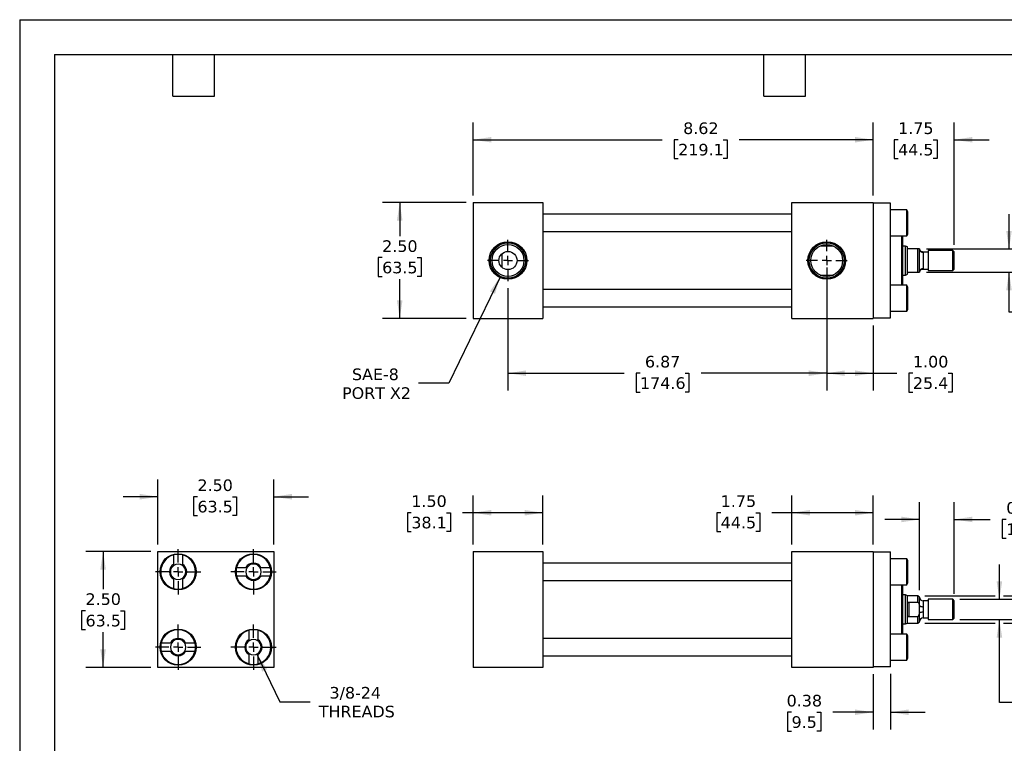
# Model space of a CAD drawing. Header units: inches. Extents: x 0 to 33, y 0 to 25.5.
# Tile 2 of 3: x 0 to 21.2, y 9.9 to 25.5. Entities that reach past the tile are written whole.
import ezdxf

# ---------------------------------------------------------------- set-up
doc = ezdxf.new("R2010")
doc.units = ezdxf.units.IN
doc.header["$LTSCALE"] = 3
doc.header["$MEASUREMENT"] = 0
doc.linetypes.add('SLD-Center', pattern=[0.75, 0.6, -0.05, 0.05, -0.05])
doc.linetypes.add('SLD-Solid', pattern=[0])
doc.layers.add('CENTER', color=40, linetype='SLD-Center')
doc.layers.add('DIMENSIONS', color=140, linetype='SLD-Solid', lineweight=25)
doc.layers.add('TEXT', color=140, linetype='SLD-Solid', lineweight=25)
doc.styles.add('SLDTEXTSTYLE0', font='VERDANA.TTF')
doc.dimstyles.new('SLDDIMSTYLE0', dxfattribs={"dimtxt": 0.254883, "dimasz": 0.39, "dimexe": 0, "dimexo": 0.0625, "dimgap": 0.063721, "dimtad": 0, "dimtih": 1, "dimtoh": 1, "dimrnd": 1e-09, "dimzin": 4, "dimdsep": 46, "dimtxsty": 'SLDTEXTSTYLE0', "dimsah": 1, "dimcen": 0.09, "dimadec": 0, "dimazin": 1, "dimtfac": 1, "dimtofl": 0, "dimtmove": 0, "dimatfit": 3, "dimfxl": 0, "dimfrac": 2, "dimtolj": 1, "dimtzin": 12, "dimarcsym": 0})
doc.dimstyles.new('SLDDIMSTYLE1', dxfattribs={"dimtxt": 0.254883, "dimasz": 0.39, "dimexe": 0, "dimexo": 0.0625, "dimgap": 0.063721, "dimtad": 0, "dimtih": 1, "dimtoh": 1, "dimrnd": 1e-09, "dimzin": 12, "dimdsep": 46, "dimtxsty": 'SLDTEXTSTYLE0', "dimsah": 1, "dimcen": 0.09, "dimadec": 0, "dimazin": 3, "dimtfac": 1, "dimtofl": 0, "dimtmove": 0, "dimatfit": 3, "dimfxl": 0, "dimfrac": 2, "dimtolj": 1, "dimtzin": 12, "dimarcsym": 0})
doc.dimstyles.new('SLDDIMSTYLE2', dxfattribs={"dimtxt": 0.254883, "dimasz": 0.39, "dimexe": 0, "dimexo": 0.0625, "dimgap": 0.063721, "dimtad": 0, "dimtih": 1, "dimtoh": 1, "dimrnd": 1e-09, "dimdsep": 46, "dimtxsty": 'SLDTEXTSTYLE0', "dimsah": 1, "dimcen": 0.09, "dimadec": 0, "dimazin": 2, "dimtfac": 1, "dimtmove": 0, "dimatfit": 0, "dimfxl": 0, "dimfrac": 2, "dimtolj": 1, "dimtzin": 12, "dimarcsym": 0})
doc.dimstyles.new('SLDDIMSTYLE3', dxfattribs={"dimtxt": 0.254883, "dimasz": 0.39, "dimexe": 0, "dimexo": 0.0625, "dimgap": 0.063721, "dimtad": 0, "dimtih": 1, "dimtoh": 1, "dimrnd": 1e-09, "dimzin": 12, "dimdsep": 46, "dimtxsty": 'SLDTEXTSTYLE0', "dimsah": 1, "dimcen": 0.09, "dimadec": 0, "dimazin": 3, "dimtfac": 1, "dimtmove": 0, "dimatfit": 0, "dimfxl": 0, "dimfrac": 2, "dimtolj": 1, "dimtzin": 12, "dimarcsym": 0})
doc.dimstyles.new('SLDDIMSTYLE4', dxfattribs={"dimtxt": 0.254883, "dimasz": 0.39, "dimexe": 0, "dimexo": 0.0625, "dimgap": 0.063721, "dimtad": 0, "dimtih": 1, "dimtoh": 1, "dimrnd": 1e-09, "dimzin": 12, "dimdsep": 46, "dimtxsty": 'SLDTEXTSTYLE0', "dimsah": 1, "dimcen": 0, "dimadec": 0, "dimazin": 3, "dimtfac": 1, "dimtofl": 0, "dimtmove": 0, "dimatfit": 3, "dimfxl": 0, "dimfrac": 2, "dimtolj": 1, "dimtzin": 12, "dimarcsym": 0})
doc.dimstyles.new('SLDDIMSTYLE5', dxfattribs={"dimtxt": 0.254883, "dimasz": 0.39, "dimexe": 0, "dimexo": 0.0625, "dimgap": 0.063721, "dimtad": 0, "dimtih": 1, "dimtoh": 1, "dimrnd": 1e-09, "dimzin": 0, "dimdsep": 46, "dimtxsty": 'SLDTEXTSTYLE0', "dimsah": 1, "dimcen": 0.09, "dimadec": 0, "dimazin": 0, "dimtfac": 1, "dimtmove": 0, "dimatfit": 0, "dimfxl": 0, "dimfrac": 2, "dimtolj": 1, "dimtzin": 12, "dimarcsym": 0})
doc.dimstyles.new('SLDDIMSTYLE6', dxfattribs={"dimtxt": 0.254883, "dimasz": 0.39, "dimexe": 0, "dimexo": 0.0625, "dimgap": 0.063721, "dimtad": 0, "dimtih": 1, "dimtoh": 1, "dimrnd": 1e-09, "dimzin": 4, "dimdsep": 46, "dimtxsty": 'SLDTEXTSTYLE0', "dimsah": 1, "dimcen": 0.09, "dimadec": 0, "dimazin": 1, "dimtfac": 1, "dimtmove": 0, "dimatfit": 0, "dimfxl": 0, "dimfrac": 2, "dimtolj": 1, "dimtzin": 12, "dimarcsym": 0})
doc.dimstyles.new('SLDDIMSTYLE7', dxfattribs={"dimtxt": 0.254883, "dimasz": 0.39, "dimexe": 0, "dimexo": 0.0625, "dimgap": 0.063721, "dimtad": 0, "dimtih": 1, "dimtoh": 1, "dimrnd": 1e-09, "dimzin": 12, "dimdsep": 46, "dimtxsty": 'SLDTEXTSTYLE0', "dimsah": 1, "dimcen": 0, "dimadec": 0, "dimazin": 3, "dimtfac": 1, "dimtofl": 0, "dimtmove": 0, "dimatfit": 3, "dimfxl": 0, "dimfrac": 2, "dimtolj": 1, "dimtzin": 12, "dimarcsym": 0})

# ---------------------------------------------------------------- blocks, each defined once
blk = doc.blocks.new('_D')
at = {"layer": 'DIMENSIONS'}
for p, q in [((9.782, 14.178), (9.782, 15.239)), ((11.282, 14.178), (11.282, 15.239)), ((8.447, 14.864), (8.361, 14.864)), ((8.361, 14.864), (8.361, 14.459)), ((9.204, 14.864), (9.29, 14.864)), ((9.29, 14.864), (9.29, 14.459)), ((9.782, 14.864), (9.55, 14.864)), ((11.282, 14.864), (9.782, 14.864)), ((8.361, 14.459), (8.447, 14.459)), ((9.29, 14.459), (9.204, 14.459))]:
    blk.add_line(p, q, dxfattribs=at)
for points in [[(9.782, 14.864), (10.172, 14.804), (10.172, 14.924)], [(11.282, 14.864), (10.892, 14.924), (10.892, 14.804)]]:
    blk.add_solid(points, dxfattribs=at)
at = {"layer": 'DIMENSIONS', "char_height": 0.25, "attachment_point": 1, "style": 'SLDTEXTSTYLE0'}
for s, insert in [('1.50', (8.447, 15.239)), ('38.1', (8.447, 14.777))]:
    blk.add_mtext(s, dxfattribs=dict(at, insert=insert))
blk = doc.blocks.new('_D_1')
at = {"layer": 'DIMENSIONS'}
for p, q in [((16.656, 14.178), (16.656, 15.239)), ((18.406, 14.178), (18.406, 15.239)), ((15.12, 14.864), (15.034, 14.864)), ((15.034, 14.864), (15.034, 14.459)), ((15.877, 14.864), (15.963, 14.864)), ((15.963, 14.864), (15.963, 14.459)), ((16.656, 14.864), (16.223, 14.864)), ((18.406, 14.864), (16.656, 14.864)), ((15.034, 14.459), (15.12, 14.459)), ((15.963, 14.459), (15.877, 14.459))]:
    blk.add_line(p, q, dxfattribs=at)
for points in [[(16.656, 14.864), (17.046, 14.804), (17.046, 14.924)], [(18.406, 14.864), (18.016, 14.924), (18.016, 14.804)]]:
    blk.add_solid(points, dxfattribs=at)
at = {"layer": 'DIMENSIONS', "char_height": 0.25, "attachment_point": 1, "style": 'SLDTEXTSTYLE0'}
for s, insert in [('1.75', (15.12, 15.239)), ('44.5', (15.12, 14.777))]:
    blk.add_mtext(s, dxfattribs=dict(at, insert=insert))
blk = doc.blocks.new('_D_2')
at = {"layer": 'DIMENSIONS'}
for p, q in [((19.407, 13.193), (19.407, 15.094)), ((20.157, 13.115), (20.157, 15.094)), ((19.407, 14.719), (18.657, 14.719)), ((20.157, 14.719), (20.934, 14.719)), ((21.279, 14.719), (21.194, 14.719)), ((21.194, 14.719), (21.194, 14.314)), ((22.037, 14.719), (22.122, 14.719)), ((22.122, 14.719), (22.122, 14.314)), ((21.194, 14.314), (21.279, 14.314)), ((22.122, 14.314), (22.037, 14.314))]:
    blk.add_line(p, q, dxfattribs=at)
for points in [[(19.407, 14.719), (19.017, 14.779), (19.017, 14.659)], [(20.157, 14.719), (20.547, 14.659), (20.547, 14.779)]]:
    blk.add_solid(points, dxfattribs=at)
at = {"layer": 'DIMENSIONS', "char_height": 0.25, "attachment_point": 1, "style": 'SLDTEXTSTYLE0'}
for s, insert in [('0.75', (21.279, 15.094)), ('19.1', (21.279, 14.632))]:
    blk.add_mtext(s, dxfattribs=dict(at, insert=insert))
blk = doc.blocks.new('_D_3')
at = {"layer": 'DIMENSIONS'}
for p, q in [((21.131, 12.996), (21.131, 13.746)), ((20.275, 12.996), (21.506, 12.996)), ((20.275, 12.559), (21.506, 12.559)), ((21.131, 10.773), (21.131, 12.559)), ((21.881, 10.773), (21.131, 10.773))]:
    blk.add_line(p, q, dxfattribs=at)
for points in [[(21.131, 12.996), (21.191, 13.386), (21.071, 13.386)], [(21.131, 12.559), (21.071, 12.169), (21.191, 12.169)]]:
    blk.add_solid(points, dxfattribs=at)
at = {"layer": 'DIMENSIONS', "char_height": 0.25, "attachment_point": 1, "style": 'SLDTEXTSTYLE0'}
for s, insert in [('7/16-20', (22.062, 11.09)), ('THREAD', (22.052, 10.685))]:
    blk.add_mtext(s, dxfattribs=dict(at, insert=insert))
blk = doc.blocks.new('_D_4')
at = {"layer": 'DIMENSIONS'}
for p, q in [((23.505, 13.868), (22.755, 13.868)), ((22.755, 13.868), (22.755, 13.074)), ((23.965, 13.868), (23.879, 13.868)), ((23.879, 13.868), (23.879, 13.463)), ((24.722, 13.868), (24.808, 13.868)), ((24.808, 13.868), (24.808, 13.463)), ((23.879, 13.463), (23.965, 13.463)), ((24.808, 13.463), (24.722, 13.463)), ((19.525, 13.074), (21.041, 13.074)), ((21.221, 13.074), (23.13, 13.074)), ((19.525, 12.481), (21.041, 12.481)), ((21.221, 12.481), (23.13, 12.481)), ((22.755, 12.481), (22.755, 11.731))]:
    blk.add_line(p, q, dxfattribs=at)
for points in [[(22.755, 13.074), (22.815, 13.464), (22.695, 13.464)], [(22.755, 12.481), (22.695, 12.091), (22.815, 12.091)]]:
    blk.add_solid(points, dxfattribs=at)
at = {"layer": 'DIMENSIONS', "char_height": 0.25, "attachment_point": 1, "style": 'SLDTEXTSTYLE0'}
for s, insert in [('0.59', (23.965, 14.243)), ('15.1', (23.965, 13.781))]:
    blk.add_mtext(s, dxfattribs=dict(at, insert=insert))
blk = doc.blocks.new('_D_5')
at = {"layer": 'DIMENSIONS'}
for p, q in [((18.406, 11.378), (18.406, 10.185)), ((18.781, 11.388), (18.781, 10.185)), ((16.648, 10.56), (16.562, 10.56)), ((16.562, 10.56), (16.562, 10.155)), ((17.193, 10.56), (17.279, 10.56)), ((17.279, 10.56), (17.279, 10.155)), ((18.406, 10.56), (17.539, 10.56)), ((18.781, 10.56), (19.531, 10.56)), ((16.562, 10.155), (16.648, 10.155)), ((17.279, 10.155), (17.193, 10.155))]:
    blk.add_line(p, q, dxfattribs=at)
for points in [[(18.406, 10.56), (18.016, 10.62), (18.016, 10.5)], [(18.781, 10.56), (19.171, 10.5), (19.171, 10.62)]]:
    blk.add_solid(points, dxfattribs=at)
at = {"layer": 'DIMENSIONS', "char_height": 0.25, "attachment_point": 1, "style": 'SLDTEXTSTYLE0'}
for s, insert in [('0.38', (16.542, 10.935)), ('9.5', (16.648, 10.473))]:
    blk.add_mtext(s, dxfattribs=dict(at, insert=insert))
blk = doc.blocks.new('_D_8')
at = {"layer": 'DIMENSIONS'}
for p, q in [((17.406, 20.155), (17.406, 17.499)), ((10.532, 19.711), (10.532, 17.499)), ((10.532, 17.874), (13.035, 17.874)), ((13.38, 17.874), (13.295, 17.874)), ((13.295, 17.874), (13.295, 17.468)), ((14.35, 17.874), (14.435, 17.874)), ((14.435, 17.874), (14.435, 17.468)), ((17.406, 17.874), (14.695, 17.874)), ((13.295, 17.468), (13.38, 17.468)), ((14.435, 17.468), (14.35, 17.468))]:
    blk.add_line(p, q, dxfattribs=at)
for points in [[(10.532, 17.874), (10.922, 17.814), (10.922, 17.934)], [(17.406, 17.874), (17.016, 17.934), (17.016, 17.814)]]:
    blk.add_solid(points, dxfattribs=at)
at = {"layer": 'DIMENSIONS', "char_height": 0.25, "attachment_point": 1, "style": 'SLDTEXTSTYLE0'}
for s, insert in [('6.87', (13.486, 18.248)), ('174.6', (13.38, 17.786))]:
    blk.add_mtext(s, dxfattribs=dict(at, insert=insert))
blk = doc.blocks.new('_D_9')
at = {"layer": 'DIMENSIONS'}
for p, q in [((17.406, 20.155), (17.406, 17.499)), ((18.406, 18.905), (18.406, 17.499)), ((17.406, 17.874), (18.406, 17.874)), ((18.406, 17.874), (18.921, 17.874)), ((19.266, 17.874), (19.18, 17.874)), ((19.18, 17.874), (19.18, 17.468)), ((20.023, 17.874), (20.109, 17.874)), ((20.109, 17.874), (20.109, 17.468)), ((19.18, 17.468), (19.266, 17.468)), ((20.109, 17.468), (20.023, 17.468))]:
    blk.add_line(p, q, dxfattribs=at)
for points in [[(17.406, 17.874), (17.796, 17.814), (17.796, 17.934)], [(18.406, 17.874), (18.016, 17.934), (18.016, 17.814)]]:
    blk.add_solid(points, dxfattribs=at)
at = {"layer": 'DIMENSIONS', "char_height": 0.25, "attachment_point": 1, "style": 'SLDTEXTSTYLE0'}
for s, insert in [('1.00', (19.266, 18.248)), ('25.4', (19.266, 17.786))]:
    blk.add_mtext(s, dxfattribs=dict(at, insert=insert))
blk = doc.blocks.new('_D_10')
at = {"layer": 'DIMENSIONS'}
for p, q in [((10.367, 19.963), (9.255, 17.658)), ((9.255, 17.658), (8.599, 17.658))]:
    blk.add_line(p, q, dxfattribs=at)
blk.add_solid([(10.367, 19.963), (10.144, 19.638), (10.252, 19.586)], dxfattribs=at)
at = {"layer": 'DIMENSIONS', "char_height": 0.25, "attachment_point": 1, "style": 'SLDTEXTSTYLE0'}
for s, insert in [('SAE-8', (7.167, 17.975)), ('PORT X2', (6.953, 17.57))]:
    blk.add_mtext(s, dxfattribs=dict(at, insert=insert))
blk = doc.blocks.new('_D_11')
at = {"layer": 'DIMENSIONS'}
for p, q in [((9.632, 21.555), (7.822, 21.555)), ((8.197, 21.555), (8.197, 20.829)), ((7.818, 20.367), (7.732, 20.367)), ((7.732, 20.367), (7.732, 19.962)), ((8.575, 20.367), (8.661, 20.367)), ((8.661, 20.367), (8.661, 19.962)), ((7.732, 19.962), (7.818, 19.962)), ((8.197, 19.055), (8.197, 19.905)), ((8.661, 19.962), (8.575, 19.962)), ((9.632, 19.055), (7.822, 19.055))]:
    blk.add_line(p, q, dxfattribs=at)
for points in [[(8.197, 21.555), (8.137, 21.165), (8.257, 21.165)], [(8.197, 19.055), (8.257, 19.445), (8.137, 19.445)]]:
    blk.add_solid(points, dxfattribs=at)
at = {"layer": 'DIMENSIONS', "char_height": 0.25, "attachment_point": 1, "style": 'SLDTEXTSTYLE0'}
for s, insert in [('2.50', (7.818, 20.741)), ('63.5', (7.818, 20.279))]:
    blk.add_mtext(s, dxfattribs=dict(at, insert=insert))
blk = doc.blocks.new('_D_12')
at = {"layer": 'DIMENSIONS'}
for p, q in [((18.406, 21.705), (18.406, 23.285)), ((20.157, 20.642), (20.157, 23.285)), ((18.406, 22.91), (17.656, 22.91)), ((18.946, 22.91), (18.86, 22.91)), ((18.86, 22.91), (18.86, 22.505)), ((19.703, 22.91), (19.789, 22.91)), ((19.789, 22.91), (19.789, 22.505)), ((20.157, 22.91), (20.907, 22.91)), ((18.86, 22.505), (18.946, 22.505)), ((19.789, 22.505), (19.703, 22.505))]:
    blk.add_line(p, q, dxfattribs=at)
for points in [[(18.406, 22.91), (18.016, 22.97), (18.016, 22.85)], [(20.157, 22.91), (20.547, 22.85), (20.547, 22.97)]]:
    blk.add_solid(points, dxfattribs=at)
at = {"layer": 'DIMENSIONS', "char_height": 0.25, "attachment_point": 1, "style": 'SLDTEXTSTYLE0'}
for s, insert in [('1.75', (18.946, 23.284)), ('44.5', (18.946, 22.822))]:
    blk.add_mtext(s, dxfattribs=dict(at, insert=insert))
blk = doc.blocks.new('_D_13')
at = {"layer": 'DIMENSIONS'}
for p, q in [((9.782, 21.705), (9.782, 23.285)), ((18.406, 21.705), (18.406, 23.285)), ((9.782, 22.91), (13.858, 22.91)), ((14.203, 22.91), (14.118, 22.91)), ((14.118, 22.91), (14.118, 22.505)), ((15.173, 22.91), (15.259, 22.91)), ((15.259, 22.91), (15.259, 22.505)), ((18.406, 22.91), (15.518, 22.91)), ((14.118, 22.505), (14.203, 22.505)), ((15.259, 22.505), (15.173, 22.505))]:
    blk.add_line(p, q, dxfattribs=at)
for points in [[(9.782, 22.91), (10.172, 22.85), (10.172, 22.97)], [(18.406, 22.91), (18.016, 22.97), (18.016, 22.85)]]:
    blk.add_solid(points, dxfattribs=at)
at = {"layer": 'DIMENSIONS', "char_height": 0.25, "attachment_point": 1, "style": 'SLDTEXTSTYLE0'}
for s, insert in [('8.62', (14.31, 23.284)), ('219.1', (14.203, 22.822))]:
    blk.add_mtext(s, dxfattribs=dict(at, insert=insert))
blk = doc.blocks.new('_D_14')
at = {"layer": 'DIMENSIONS'}
for p, q in [((21.338, 20.555), (21.338, 21.305)), ((19.557, 20.555), (21.713, 20.555)), ((19.557, 20.055), (21.713, 20.055)), ((21.338, 19.193), (21.338, 20.055)), ((22.43, 19.432), (22.345, 19.432)), ((22.345, 19.432), (22.345, 19.027)), ((23.188, 19.432), (23.273, 19.432)), ((23.273, 19.432), (23.273, 19.027)), ((22.088, 19.193), (21.338, 19.193)), ((22.345, 19.027), (22.43, 19.027)), ((23.273, 19.027), (23.188, 19.027))]:
    blk.add_line(p, q, dxfattribs=at)
for points in [[(21.338, 20.555), (21.398, 20.945), (21.278, 20.945)], [(21.338, 20.055), (21.278, 19.665), (21.398, 19.665)]]:
    blk.add_solid(points, dxfattribs=at)
at = {"layer": 'DIMENSIONS', "char_height": 0.25, "attachment_point": 1, "style": 'SLDTEXTSTYLE0'}
for s, insert in [('0.50', (22.43, 19.806)), ('12.7', (22.43, 19.344)), ('FLATS', (22.29, 18.882))]:
    blk.add_mtext(s, dxfattribs=dict(at, insert=insert))
blk = doc.blocks.new('SW_CENTERMARKSYMBOL_0')
at = {"layer": 'CENTER', "color": 0}
for p, q in [((0, 0.2), (0, 0.44375)), ((-0.2, 0), (-0.44375, 0)), ((0, 0), (-0.1, 0)), ((0, 0), (0, 0.1)), ((0, 0), (0, -0.1)), ((0, 0), (0.1, 0)), ((0.2, 0), (0.44375, 0)), ((0, -0.2), (0, -0.44375))]:
    blk.add_line(p, q, dxfattribs=at)
blk = doc.blocks.new('SW_CENTERMARKSYMBOL_1')
at = {"layer": 'CENTER', "color": 0}
for p, q in [((0, 0.2), (0, 0.44375)), ((-0.2, 0), (-0.44375, 0)), ((0, 0), (-0.1, 0)), ((0, 0), (0, 0.1)), ((0, 0), (0, -0.1)), ((0, 0), (0.1, 0)), ((0.2, 0), (0.44375, 0)), ((0, -0.2), (0, -0.44375))]:
    blk.add_line(p, q, dxfattribs=at)
blk = doc.blocks.new('_D_19')
at = {"layer": 'DIMENSIONS'}
for p, q in [((2.98, 14.178), (2.98, 15.584)), ((5.48, 14.178), (5.48, 15.584)), ((2.98, 15.209), (2.23, 15.209)), ((3.834, 15.209), (3.749, 15.209)), ((3.749, 15.209), (3.749, 14.804)), ((4.592, 15.209), (4.677, 15.209)), ((4.677, 15.209), (4.677, 14.804)), ((5.48, 15.209), (6.23, 15.209)), ((3.749, 14.804), (3.834, 14.804)), ((4.677, 14.804), (4.592, 14.804))]:
    blk.add_line(p, q, dxfattribs=at)
for points in [[(2.98, 15.209), (2.59, 15.269), (2.59, 15.149)], [(5.48, 15.209), (5.87, 15.149), (5.87, 15.269)]]:
    blk.add_solid(points, dxfattribs=at)
at = {"layer": 'DIMENSIONS', "char_height": 0.25, "attachment_point": 1, "style": 'SLDTEXTSTYLE0'}
for s, insert in [('2.50', (3.834, 15.583)), ('63.5', (3.834, 15.121))]:
    blk.add_mtext(s, dxfattribs=dict(at, insert=insert))
blk = doc.blocks.new('_D_20')
at = {"layer": 'DIMENSIONS'}
for p, q in [((2.83, 14.028), (1.424, 14.028)), ((1.799, 14.028), (1.799, 13.212)), ((1.42, 12.75), (1.335, 12.75)), ((1.335, 12.75), (1.335, 12.345)), ((2.178, 12.75), (2.263, 12.75)), ((2.263, 12.75), (2.263, 12.345)), ((1.335, 12.345), (1.42, 12.345)), ((2.263, 12.345), (2.178, 12.345)), ((1.799, 11.528), (1.799, 12.288)), ((2.83, 11.528), (1.424, 11.528))]:
    blk.add_line(p, q, dxfattribs=at)
for points in [[(1.799, 14.028), (1.739, 13.638), (1.859, 13.638)], [(1.799, 11.528), (1.859, 11.918), (1.739, 11.918)]]:
    blk.add_solid(points, dxfattribs=at)
at = {"layer": 'DIMENSIONS', "char_height": 0.25, "attachment_point": 1, "style": 'SLDTEXTSTYLE0'}
for s, insert in [('2.50', (1.42, 13.125)), ('63.5', (1.42, 12.662))]:
    blk.add_mtext(s, dxfattribs=dict(at, insert=insert))
blk = doc.blocks.new('_D_21')
at = {"layer": 'DIMENSIONS'}
for p, q in [((5.114, 11.816), (5.609, 10.787)), ((5.609, 10.787), (6.265, 10.787))]:
    blk.add_line(p, q, dxfattribs=at)
blk.add_solid([(5.114, 11.816), (5.229, 11.438), (5.337, 11.49)], dxfattribs=at)
at = {"layer": 'DIMENSIONS', "char_height": 0.25, "attachment_point": 1, "style": 'SLDTEXTSTYLE0'}
for s, insert in [('3/8-24', (6.682, 11.105)), ('THREADS', (6.452, 10.7))]:
    blk.add_mtext(s, dxfattribs=dict(at, insert=insert))
blk = doc.blocks.new('SW_CENTERMARKSYMBOL_6')
at = {"layer": 'CENTER', "color": 0}
for p, q in [((0, 0.2), (0, 0.49)), ((-0.2, 0), (-0.49, 0)), ((0, 0), (-0.1, 0)), ((0, 0), (0, 0.1)), ((0, 0), (0, -0.1)), ((0, 0), (0.1, 0)), ((0.2, 0), (0.49, 0)), ((0, -0.2), (0, -0.49))]:
    blk.add_line(p, q, dxfattribs=at)
blk = doc.blocks.new('SW_CENTERMARKSYMBOL_7')
at = {"layer": 'CENTER', "color": 0}
for p, q in [((0, 0.2), (0, 0.49)), ((-0.2, 0), (-0.49, 0)), ((0, 0), (-0.1, 0)), ((0, 0), (0, 0.1)), ((0, 0), (0, -0.1)), ((0, 0), (0.1, 0)), ((0.2, 0), (0.49, 0)), ((0, -0.2), (0, -0.49))]:
    blk.add_line(p, q, dxfattribs=at)
blk = doc.blocks.new('SW_CENTERMARKSYMBOL_8')
at = {"layer": 'CENTER', "color": 0}
for p, q in [((0, 0.2), (0, 0.49)), ((-0.2, 0), (-0.49, 0)), ((0, 0), (-0.1, 0)), ((0, 0), (0, 0.1)), ((0, 0), (0, -0.1)), ((0, 0), (0.1, 0)), ((0.2, 0), (0.49, 0)), ((0, -0.2), (0, -0.49))]:
    blk.add_line(p, q, dxfattribs=at)
blk = doc.blocks.new('SW_CENTERMARKSYMBOL_9')
at = {"layer": 'CENTER', "color": 0}
for p, q in [((0, 0.2), (0, 0.49)), ((-0.2, 0), (-0.49, 0)), ((0, 0), (-0.1, 0)), ((0, 0), (0, 0.1)), ((0, 0), (0, -0.1)), ((0, 0), (0.1, 0)), ((0.2, 0), (0.49, 0)), ((0, -0.2), (0, -0.49))]:
    blk.add_line(p, q, dxfattribs=at)

msp = doc.modelspace()

# ---------------------------------------------------------------- linework, layer by layer
at = {"color": 7, "linetype": 'SLD-Solid'}
for q in [(0, 0), (33, 25.5)]:
    msp.add_line((0, 25.5), q, dxfattribs=at)
for p, q in [((9.782, 21.555), (9.782, 19.055)), ((9.782, 21.555), (11.282, 21.555)), ((11.282, 21.555), (11.282, 19.055)), ((16.656, 21.555), (18.406, 21.555)), ((16.656, 19.055), (16.656, 21.555)), ((18.406, 21.555), (18.406, 19.055)), ((18.781, 21.545), (18.406, 21.545)), ((18.781, 19.065), (18.781, 21.545)), ((16.656, 21.305), (11.282, 21.305)), ((19.133, 21.398), (18.781, 21.398)), ((19.156, 21.358), (19.133, 21.398)), ((19.133, 20.836), (19.133, 21.398)), ((19.156, 21.117), (19.156, 21.358)), ((19.156, 20.876), (19.156, 21.117)), ((11.282, 20.93), (16.656, 20.93)), ((18.781, 20.836), (19.133, 20.836)), ((19.018, 20.836), (19.018, 20.305)), ((19.038, 20.836), (19.038, 20.305)), ((19.133, 20.836), (19.156, 20.876)), ((17.55, 20.617), (17.263, 20.617)), ((19.103, 20.617), (19.038, 20.617)), ((19.147, 20.601), (19.103, 20.617)), ((19.103, 19.992), (19.103, 20.617)), ((19.147, 20.586), (19.147, 20.601)), ((10.407, 20.155), (10.407, 20.455)), ((19.147, 20.023), (19.147, 20.586)), ((19.375, 20.555), (19.178, 20.555)), ((19.375, 20.055), (19.375, 20.555)), ((19.407, 20.055), (19.407, 20.555)), ((19.595, 20.488), (19.485, 20.488)), ((19.487, 20.479), (19.487, 20.131)), ((20.125, 20.523), (19.595, 20.523)), ((19.595, 20.523), (19.595, 20.086)), ((20.157, 20.492), (20.125, 20.523)), ((20.125, 20.086), (20.125, 20.523)), ((20.157, 20.117), (20.157, 20.492)), ((19.018, 20.305), (19.018, 19.773)), ((19.038, 20.305), (19.038, 19.773)), ((17.263, 19.992), (17.55, 19.992)), ((19.038, 19.992), (19.103, 19.992)), ((19.103, 19.992), (19.147, 20.008)), ((19.147, 20.008), (19.147, 20.023)), ((19.178, 20.055), (19.375, 20.055)), ((19.485, 20.121), (19.595, 20.121)), ((19.595, 20.086), (20.125, 20.086)), ((20.125, 20.086), (20.157, 20.117)), ((19.133, 19.773), (18.781, 19.773)), ((19.156, 19.733), (19.133, 19.773)), ((19.133, 19.211), (19.133, 19.773)), ((16.656, 19.68), (11.282, 19.68)), ((19.156, 19.251), (19.156, 19.733)), ((11.282, 19.305), (16.656, 19.305)), ((18.781, 19.211), (19.133, 19.211)), ((19.133, 19.211), (19.156, 19.251)), ((9.782, 19.055), (11.282, 19.055)), ((16.656, 19.055), (18.406, 19.055)), ((18.406, 19.065), (18.781, 19.065)), ((2.98, 11.528), (2.98, 14.028)), ((2.98, 14.028), (5.48, 14.028)), ((5.48, 14.028), (5.48, 11.528)), ((9.782, 14.028), (11.282, 14.028)), ((9.782, 14.028), (9.782, 11.528)), ((11.282, 14.028), (11.282, 11.528)), ((16.656, 14.028), (18.406, 14.028)), ((16.656, 11.528), (16.656, 14.028)), ((18.406, 14.028), (18.406, 11.528)), ((18.406, 14.018), (18.781, 14.018)), ((18.781, 11.538), (18.781, 14.018)), ((3.324, 13.753), (3.324, 13.953)), ((3.511, 13.953), (3.511, 13.753)), ((19.133, 13.871), (18.781, 13.871)), ((19.156, 13.831), (19.133, 13.871)), ((19.133, 13.309), (19.133, 13.871)), ((19.156, 13.59), (19.156, 13.831)), ((4.679, 13.684), (4.88, 13.684)), ((5.205, 13.684), (5.406, 13.684)), ((16.656, 13.778), (11.282, 13.778)), ((3.324, 13.227), (3.324, 13.428)), ((3.511, 13.428), (3.511, 13.227)), ((4.88, 13.496), (4.679, 13.496)), ((5.406, 13.496), (5.205, 13.496)), ((11.282, 13.403), (16.656, 13.403)), ((19.156, 13.349), (19.156, 13.59)), ((18.781, 13.309), (19.133, 13.309)), ((19.018, 13.309), (19.018, 12.246)), ((19.038, 13.309), (19.038, 12.246)), ((19.133, 13.309), (19.156, 13.349)), ((19.103, 13.09), (19.038, 13.09)), ((19.147, 13.074), (19.103, 13.09)), ((19.103, 12.778), (19.103, 13.09)), ((19.375, 13.074), (19.147, 13.074)), ((19.147, 12.872), (19.147, 13.074)), ((19.407, 13.043), (19.375, 13.074)), ((19.375, 12.937), (19.375, 13.074)), ((19.407, 12.866), (19.407, 13.043)), ((19.595, 12.961), (19.487, 12.961)), ((19.487, 12.961), (19.487, 12.836)), ((20.125, 12.996), (19.595, 12.996)), ((19.595, 12.996), (19.595, 12.778)), ((20.157, 12.965), (20.125, 12.996)), ((20.125, 12.778), (20.125, 12.996)), ((20.157, 12.778), (20.157, 12.965)), ((19.103, 12.465), (19.103, 12.778)), ((19.147, 12.684), (19.147, 12.872)), ((19.178, 12.937), (19.375, 12.937)), ((19.178, 12.937), (19.178, 12.618)), ((19.407, 12.861), (19.407, 12.866)), ((19.407, 12.694), (19.407, 12.861)), ((19.595, 12.778), (19.595, 12.559)), ((20.125, 12.559), (20.125, 12.778)), ((20.157, 12.59), (20.157, 12.778)), ((19.147, 12.481), (19.147, 12.684)), ((19.375, 12.618), (19.178, 12.618)), ((19.375, 12.481), (19.375, 12.618)), ((19.407, 12.689), (19.407, 12.694)), ((19.407, 12.512), (19.407, 12.689)), ((19.487, 12.72), (19.487, 12.594)), ((19.487, 12.594), (19.595, 12.594)), ((19.595, 12.559), (20.125, 12.559)), ((20.125, 12.559), (20.157, 12.59)), ((4.949, 12.128), (4.949, 12.328)), ((5.136, 12.328), (5.136, 12.128)), ((19.038, 12.465), (19.103, 12.465)), ((19.103, 12.465), (19.147, 12.481)), ((19.147, 12.481), (19.375, 12.481)), ((19.375, 12.481), (19.407, 12.512)), ((16.656, 12.153), (11.282, 12.153)), ((19.133, 12.246), (18.781, 12.246)), ((19.156, 12.206), (19.133, 12.246)), ((19.133, 11.684), (19.133, 12.246)), ((19.156, 11.724), (19.156, 12.206)), ((3.054, 12.059), (3.255, 12.059)), ((3.58, 12.059), (3.781, 12.059)), ((3.255, 11.871), (3.054, 11.871)), ((3.781, 11.871), (3.58, 11.871)), ((4.949, 11.602), (4.949, 11.803)), ((5.136, 11.803), (5.136, 11.602)), ((11.282, 11.778), (16.656, 11.778)), ((18.781, 11.684), (19.133, 11.684)), ((19.133, 11.684), (19.156, 11.724)), ((5.48, 11.528), (2.98, 11.528)), ((11.282, 11.528), (9.782, 11.528)), ((18.406, 11.528), (16.656, 11.528)), ((18.781, 11.538), (18.406, 11.538))]:
    msp.add_line(p, q)
at = {"flags": 128}
for points in [[(19.407, 12.861), (19.408, 12.856), (19.413, 12.851), (19.42, 12.847), (19.43, 12.843), (19.442, 12.84), (19.456, 12.838), (19.471, 12.836), (19.487, 12.836)], [(19.487, 12.72), (19.471, 12.719), (19.456, 12.718), (19.442, 12.715), (19.43, 12.712), (19.42, 12.709), (19.413, 12.704), (19.408, 12.699), (19.407, 12.694)]]:
    msp.add_lwpolyline(points, dxfattribs=at)
for centre, radius in [((10.532, 20.305), 0.406), ((10.532, 20.305), 0.379), ((10.532, 20.305), 0.344), ((17.406, 20.305), 0.406), ((17.406, 20.305), 0.379), ((17.406, 20.305), 0.344), ((10.532, 20.305), 0.195), ((3.417, 13.59), 0.39), ((5.042, 13.59), 0.39), ((3.417, 11.965), 0.39), ((5.042, 11.965), 0.39)]:
    msp.add_circle(centre, radius)
for centre, radius, start, end in [((19.485, 20.557), 0.078, 181.5456, 271.4664), ((19.485, 20.053), 0.078, 88.5336, 178.4544), ((3.417, 13.59), 0.375, 104.4775, 255.5225), ((3.417, 13.59), 0.375, 75.5225, 104.4775), ((3.417, 13.59), 0.375, 284.4775, 75.5225), ((5.042, 13.59), 0.375, 14.4775, 165.5225), ((3.417, 13.59), 0.187, 120, 240), ((3.417, 13.59), 0.166, 124.3856, 235.6144), ((3.417, 13.59), 0.166, 55.6144, 124.3856), ((3.417, 13.59), 0.187, 300, 60), ((3.417, 13.59), 0.166, 304.3856, 55.6144), ((5.042, 13.59), 0.375, 165.5225, 194.4775), ((5.042, 13.59), 0.166, 145.6144, 214.3856), ((5.042, 13.59), 0.187, 30, 150), ((5.042, 13.59), 0.166, 34.3856, 145.6144), ((5.042, 13.59), 0.166, 325.6144, 34.3856), ((5.042, 13.59), 0.375, 345.5225, 14.4775), ((3.417, 13.59), 0.166, 235.6144, 304.3856), ((5.042, 13.59), 0.375, 194.4775, 345.5225), ((5.042, 13.59), 0.187, 210, 330), ((5.042, 13.59), 0.166, 214.3856, 325.6144), ((3.417, 13.59), 0.375, 255.5225, 284.4775), ((19.487, 13.041), 0.08, 180, 270), ((19.487, 12.514), 0.08, 90, 180), ((3.417, 11.965), 0.375, 14.4775, 165.5225), ((5.042, 11.965), 0.375, 104.4775, 255.5225), ((5.042, 11.965), 0.375, 75.5225, 104.4775), ((5.042, 11.965), 0.375, 284.4775, 75.5225), ((3.417, 11.965), 0.187, 30, 150), ((3.417, 11.965), 0.166, 34.3856, 145.6144), ((5.042, 11.965), 0.187, 120, 240), ((5.042, 11.965), 0.166, 55.6144, 124.3856), ((5.042, 11.965), 0.187, 300, 60), ((3.417, 11.965), 0.375, 165.5225, 194.4775), ((3.417, 11.965), 0.166, 145.6144, 214.3856), ((3.417, 11.965), 0.166, 325.6144, 34.3856), ((3.417, 11.965), 0.375, 345.5225, 14.4775), ((5.042, 11.965), 0.166, 124.3856, 235.6144), ((5.042, 11.965), 0.166, 304.3856, 55.6144), ((3.417, 11.965), 0.375, 194.4775, 345.5225), ((3.417, 11.965), 0.187, 210, 330), ((3.417, 11.965), 0.166, 214.3856, 325.6144), ((5.042, 11.965), 0.166, 235.6144, 304.3856), ((5.042, 11.965), 0.375, 255.5225, 284.4775)]:
    msp.add_arc(centre, radius, start, end)
for points, knots in [([(19.178, 20.555), (19.174, 20.555), (19.171, 20.555), (19.165, 20.557), (19.162, 20.559), (19.156, 20.563), (19.153, 20.566), (19.149, 20.573), (19.148, 20.576), (19.147, 20.581), (19.147, 20.584), (19.147, 20.586)], [0, 0, 0, 0, 0.125, 0.125, 0.25, 0.25, 0.5, 0.5, 0.75, 0.75, 1, 1, 1, 1]), ([(19.485, 20.488), (19.476, 20.489), (19.458, 20.491), (19.433, 20.506), (19.414, 20.528), (19.409, 20.546), (19.407, 20.555)], [0, 0, 0, 0, 0.2421706, 0.5, 0.7578294, 1, 1, 1, 1]), ([(19.485, 20.488), (19.485, 20.488), (19.486, 20.488), (19.486, 20.488), (19.486, 20.487), (19.486, 20.486), (19.486, 20.484), (19.487, 20.482), (19.487, 20.48), (19.487, 20.479), (19.487, 20.479)], [0, 0, 0, 0, 0.108519, 0.22788, 0.358088, 0.49915, 0.718957, 0.832813, 0.919751, 1, 1, 1, 1]), ([(19.147, 20.023), (19.147, 20.026), (19.147, 20.028), (19.148, 20.034), (19.149, 20.037), (19.153, 20.043), (19.156, 20.046), (19.162, 20.05), (19.165, 20.052), (19.171, 20.054), (19.174, 20.055), (19.178, 20.055)], [0, 0, 0, 0, 0.25, 0.25, 0.5, 0.5, 0.75, 0.75, 0.875, 0.875, 1, 1, 1, 1]), ([(19.407, 20.055), (19.409, 20.063), (19.414, 20.081), (19.433, 20.103), (19.458, 20.118), (19.476, 20.12), (19.485, 20.121)], [0, 0, 0, 0, 0.242171, 0.5, 0.757829, 1, 1, 1, 1]), ([(19.487, 20.131), (19.487, 20.13), (19.487, 20.129), (19.487, 20.127), (19.486, 20.125), (19.486, 20.123), (19.486, 20.121), (19.486, 20.121), (19.485, 20.121)], [0, 0, 0, 0, 0.080398, 0.167713, 0.281544, 0.502386, 0.772635, 1, 1, 1, 1]), ([(19.147, 12.872), (19.147, 12.878), (19.147, 12.885), (19.148, 12.898), (19.149, 12.905), (19.153, 12.917), (19.156, 12.923), (19.162, 12.931), (19.165, 12.933), (19.171, 12.936), (19.174, 12.937), (19.178, 12.937)], [0, 0, 0, 0, 0.25, 0.25, 0.5, 0.5, 0.75, 0.75, 0.875, 0.875, 1, 1, 1, 1]), ([(19.487, 12.836), (19.487, 12.834), (19.487, 12.831), (19.487, 12.826), (19.486, 12.818), (19.486, 12.806), (19.486, 12.792), (19.486, 12.782), (19.485, 12.778)], [0, 0, 0, 0, 0.080398, 0.167713, 0.281544, 0.502386, 0.772635, 1, 1, 1, 1]), ([(19.485, 12.778), (19.485, 12.776), (19.486, 12.771), (19.486, 12.764), (19.486, 12.756), (19.486, 12.747), (19.486, 12.738), (19.487, 12.73), (19.487, 12.724), (19.487, 12.721), (19.487, 12.72)], [0, 0, 0, 0, 0.1085195, 0.22788, 0.3580883, 0.4991496, 0.7189574, 0.832813, 0.9197511, 1, 1, 1, 1]), ([(19.178, 12.618), (19.174, 12.618), (19.171, 12.619), (19.165, 12.623), (19.162, 12.625), (19.156, 12.633), (19.153, 12.638), (19.149, 12.651), (19.148, 12.657), (19.147, 12.67), (19.147, 12.677), (19.147, 12.684)], [0, 0, 0, 0, 0.125, 0.125, 0.25, 0.25, 0.5, 0.5, 0.75, 0.75, 1, 1, 1, 1])]:
    msp.add_open_spline(points, degree=3, knots=knots)
for points in [[(19.407, 20.555), (19.398, 20.555), (19.388, 20.555), (19.375, 20.555)], [(19.375, 20.055), (19.388, 20.055), (19.398, 20.055), (19.407, 20.055)], [(3.324, 13.727), (3.324, 13.736), (3.324, 13.744), (3.324, 13.753)], [(3.511, 13.727), (3.511, 13.736), (3.511, 13.744), (3.511, 13.753)], [(4.905, 13.684), (4.897, 13.684), (4.888, 13.684), (4.88, 13.684)], [(5.179, 13.684), (5.188, 13.684), (5.196, 13.684), (5.205, 13.684)], [(3.324, 13.453), (3.324, 13.445), (3.324, 13.436), (3.324, 13.428)], [(3.511, 13.453), (3.511, 13.445), (3.511, 13.436), (3.511, 13.428)], [(4.905, 13.496), (4.897, 13.496), (4.888, 13.496), (4.88, 13.496)], [(5.179, 13.496), (5.188, 13.496), (5.196, 13.496), (5.205, 13.496)], [(19.375, 12.937), (19.388, 12.914), (19.398, 12.891), (19.407, 12.866)], [(19.375, 12.618), (19.388, 12.641), (19.398, 12.665), (19.407, 12.689)], [(4.949, 12.102), (4.949, 12.111), (4.949, 12.119), (4.949, 12.128)], [(5.136, 12.102), (5.136, 12.111), (5.136, 12.119), (5.136, 12.128)], [(3.28, 12.059), (3.272, 12.059), (3.263, 12.059), (3.255, 12.059)], [(3.554, 12.059), (3.563, 12.059), (3.571, 12.059), (3.58, 12.059)], [(3.28, 11.871), (3.272, 11.871), (3.263, 11.871), (3.255, 11.871)], [(3.554, 11.871), (3.563, 11.871), (3.571, 11.871), (3.58, 11.871)], [(4.949, 11.828), (4.949, 11.82), (4.949, 11.811), (4.949, 11.803)], [(5.136, 11.828), (5.136, 11.82), (5.136, 11.811), (5.136, 11.803)]]:
    msp.add_open_spline(points, degree=3)
at = {"layer": 'TEXT'}
for p, q in [((0.75, 24.75), (32.25, 24.75)), ((0.75, 24.75), (0.75, 0.75)), ((3.3, 23.85), (3.3, 24.75)), ((4.2, 23.85), (4.2, 24.75)), ((16.05, 23.85), (16.05, 24.75)), ((16.95, 23.85), (16.95, 24.75)), ((3.3, 23.85), (4.2, 23.85)), ((16.05, 23.85), (16.95, 23.85))]:
    msp.add_line(p, q, dxfattribs=at)

# ---------------------------------------------------------------- block references
at = {"layer": 'CENTER'}
for name, p in [('SW_CENTERMARKSYMBOL_0', (10.532, 20.305)), ('SW_CENTERMARKSYMBOL_1', (17.406, 20.305)), ('SW_CENTERMARKSYMBOL_8', (3.417, 13.59)), ('SW_CENTERMARKSYMBOL_7', (5.042, 13.59)), ('SW_CENTERMARKSYMBOL_9', (3.417, 11.965)), ('SW_CENTERMARKSYMBOL_6', (5.042, 11.965))]:
    msp.add_blockref(name, p, dxfattribs=at)

# ---------------------------------------------------------------- dimensions: what is measured, and where the dimension line sits
at = {"layer": 'DIMENSIONS'}
for base, p1, p2, dimstyle, picture, middle in [((9.782, 22.91), (18.406, 21.555), (9.782, 21.555), 'SLDDIMSTYLE1', '_D_13', (14.688, 22.91)), ((20.157, 22.91), (18.406, 21.555), (20.157, 20.492), 'SLDDIMSTYLE3', '_D_12', (19.324, 22.91)), ((10.532, 17.874), (17.406, 20.305), (10.532, 19.861), 'SLDDIMSTYLE1', '_D_8', (13.865, 17.874)), ((18.406, 17.874), (17.406, 20.305), (18.406, 19.055), 'SLDDIMSTYLE0', '_D_9', (19.645, 17.874)), ((5.48, 15.209), (2.98, 14.028), (5.48, 14.028), 'SLDDIMSTYLE6', '_D_19', (4.213, 15.209)), ((11.282, 14.864), (9.782, 14.028), (11.282, 14.028), 'SLDDIMSTYLE0', '_D', (8.826, 14.864)), ((18.406, 14.864), (16.656, 14.028), (18.406, 14.028), 'SLDDIMSTYLE1', '_D_1', (15.498, 14.864)), ((19.407, 14.719), (20.157, 12.965), (19.407, 13.043), 'SLDDIMSTYLE2', '_D_2', (21.658, 14.719)), ((18.406386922, 10.56010905), (18.781386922, 11.537727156), (18.406386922, 11.527727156), 'SLDDIMSTYLE2', '_D_5', (16.920636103, 10.56010905))]:
    dim = msp.add_linear_dim(base=base, p1=p1, p2=p2, dimstyle=dimstyle, dxfattribs=at)
    dim.commit()
    dim.dimension.update_dxf_attribs({"geometry": picture, "text_midpoint": middle, "dimtype": 160})
for base, p1, p2, dimstyle, picture, middle in [((8.197, 19.055), (9.782, 21.555), (9.782, 19.055), 'SLDDIMSTYLE0', '_D_11', (8.197, 20.367)), ((22.755, 12.481), (19.375, 13.074), (19.375, 12.481), 'SLDDIMSTYLE2', '_D_4', (22.755, 13.868)), ((1.799, 14.028), (2.98, 11.528), (2.98, 14.028), 'SLDDIMSTYLE0', '_D_20', (1.799, 12.75))]:
    dim = msp.add_linear_dim(base=base, p1=p1, p2=p2, angle=90, dimstyle=dimstyle, dxfattribs=at)
    dim.commit()
    dim.dimension.update_dxf_attribs({"geometry": picture, "text_midpoint": middle, "dimtype": 160})
for base, p1, p2, text, dimstyle, picture, middle in [((21.338, 20.555), (19.407, 20.055), (19.407, 20.555), '<>\\PFLATS', 'SLDDIMSTYLE5', '_D_14', (21.338, 19.193)), ((21.131, 12.559), (20.125, 12.996), (20.125, 12.559), '7/16-20\\PTHREAD', 'SLDDIMSTYLE3', '_D_3', (21.131, 10.773))]:
    dim = msp.add_linear_dim(base=base, p1=p1, p2=p2, angle=90, text=text, dimstyle=dimstyle, dxfattribs=at)
    dim.commit()
    dim.dimension.update_dxf_attribs({"geometry": picture, "text_midpoint": middle, "dimtype": 160})
dim = msp.add_diameter_dim_2p(p1=(10.696, 20.646), p2=(10.367, 19.963), text='SAE-8\\PPORT X2', dimstyle='SLDDIMSTYLE4', override={"dimpost": '<>'}, dxfattribs=at)
dim.commit()
dim.dimension.update_dxf_attribs({"geometry": '_D_10', "text_midpoint": (7.682, 17.658), "dimtype": 163})
dim = msp.add_radius_dim(center=(5.042, 11.965), mpoint=(5.114, 11.816), text='3/8-24\\PTHREADS', dimstyle='SLDDIMSTYLE7', dxfattribs=at)
dim.commit()
dim.dimension.update_dxf_attribs({"geometry": '_D_21', "text_midpoint": (7.258, 10.787), "dimtype": 164})

doc.saveas('drawing.dxf')
